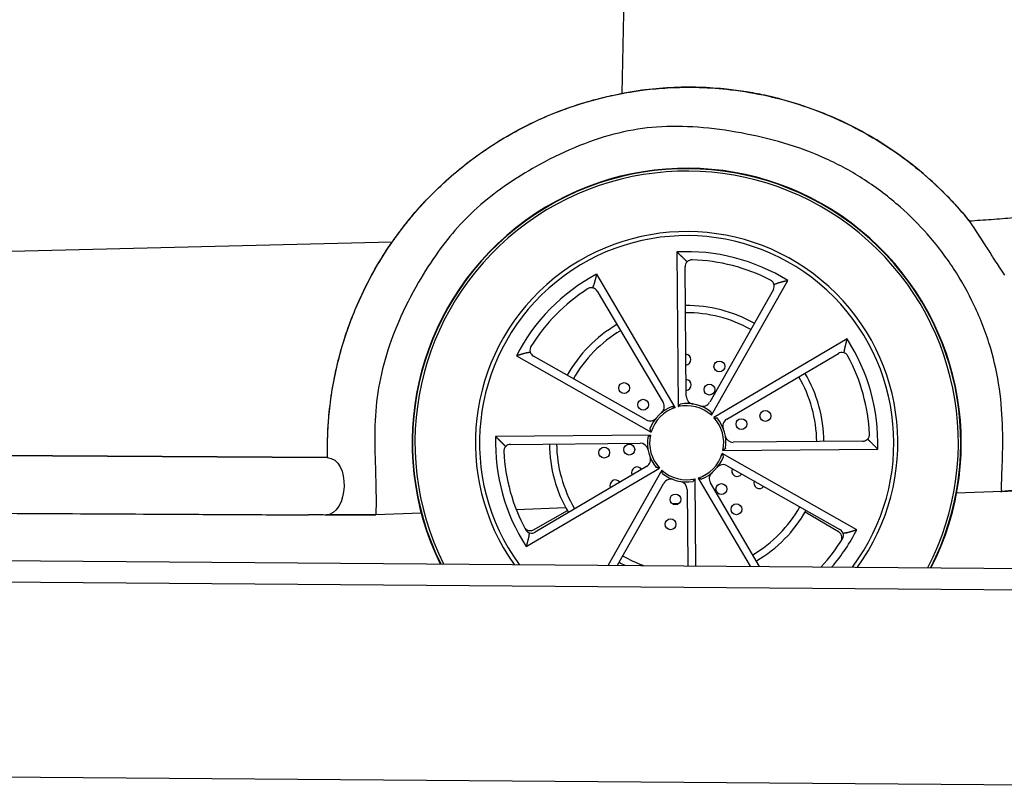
# Model space of a CAD drawing. Header units: millimetres. Extents: x -405 to 6780, y 0 to 7227.
# Tile 13 of 16: x 3149 to 4511, y 2498 to 3565. Entities that reach past the tile are written whole.
import ezdxf

# ---------------------------------------------------------------- set-up
doc = ezdxf.new("R2010")
doc.units = ezdxf.units.MM
doc.layers.add('car', color=10, linetype='Continuous', lineweight=25)
doc.layers.add('Plattform', color=7, linetype='Continuous', lineweight=25)

# ---------------------------------------------------------------- blocks, each defined once
blk = doc.blocks.new('Palette EG Gl550')
at = {"layer": 'Plattform'}
for p, q in [((432.6, 2837), (5470.4, 2798)), ((5465.2, 2768), (437.3, 2807)), ((5468.1, 2498), (344.7, 2537.7))]:
    blk.add_line(p, q, dxfattribs=at)
blk = doc.blocks.new('Car_210')
at = {"layer": 'car'}
for p, q in [((3955.4, 3493.5), (3957.3, 3644.9)), ((3955.4, 3493.5), (3957.3, 3644.9)), ((4442.6, 3312.5), (4458.9, 3287.7)), ((3638.5, 3284.9), (3024.4, 3265.2)), ((3638.5, 3284.9), (3024.4, 3265.2)), ((4032.8, 3274.6), (4036.4, 3060.5)), ((4469.8, 3271), (4474.5, 3263.9)), ((4032.3, 3059.3), (3922.1, 3243)), ((4047.4, 3075.1), (4044.4, 3254.2)), ((4480.7, 3254.4), (4486.2, 3246.2)), ((4082.5, 3048.9), (4186.5, 3236.2)), ((3923.1, 3219.5), (4015.3, 3065.9)), ((4166.7, 3223.6), (4079.8, 3067)), ((4269.3, 3156.1), (4085.6, 3045.9)), ((4103.8, 3043.8), (4257.4, 3135.9)), ((3812, 3129.1), (3999.3, 3025.1)), ((3992.1, 3041.9), (3835.4, 3128.9)), ((3998.2, 3020.9), (3784, 3017.3)), ((4292.1, 3014.7), (4112.9, 3011.7)), ((3804.8, 3006.5), (3984, 3009.5)), ((4098.7, 3000.3), (4312.9, 3003.8)), ((1801.2, 2983.3), (3551, 2986.1)), ((3551, 2986.1), (3071.1, 2985.3)), ((4284.9, 2892.1), (4097.6, 2996.1)), ((3827.6, 2865.1), (4011.3, 2975.3)), ((3993.1, 2977.4), (3839.5, 2885.3)), ((4014.4, 2972.3), (3941.1, 2840.3)), ((4104.8, 2979.3), (4261.5, 2892.3)), ((4062.5, 2840.3), (4060.5, 2960.7)), ((4064.6, 2961.9), (4137.6, 2840.3)), ((3953.9, 2840.3), (4017.1, 2954.2)), ((4049.5, 2946.1), (4051.3, 2840.3)), ((4150.6, 2840.3), (4081.6, 2955.3)), ((4484.9, 2946.5), (4422.5, 2943.7)), ((3881.8, 2919.2), (3813.4, 2916.1)), ((4038.4, 2926.3), (4029.2, 2925.9)), ((1797.7, 2902.6), (3525.9, 2906.7)), ((3681.9, 2910.2), (3619.1, 2907.4)), ((3837.6, 2888.5), (3884, 2915.4)), ((4259.6, 2889), (4213.1, 2915.8))]:
    blk.add_line(p, q, dxfattribs=at)
for centre in [(4092.9, 3116.6), (3961.3, 3085.7), (4079.4, 3084.4), (3987.8, 3062.8), (4157, 3048.5), (4124, 3037), (3934.4, 2996.1), (3969.1, 3000.5), (4096.9, 2946.9), (4033.5, 2932), (4118, 2919), (4027, 2897.6)]:
    blk.add_circle(centre, 7.5, dxfattribs=at)
for centre, radius, start, end in [((4048.4, 3010.6), 380, 333.3796, 206.6214), ((4048.4, 3010.6), 379.4, 333.3349, 206.6661), ((4048.4, 3010.6), 376, 333.0737, 206.9273), ((4048.4, 3010.6), 292.3, 324.3731, 215.6279), ((4048.4, 3010.6), 292.3, 324.3731, 215.6279), ((4048.4, 3010.6), 286.7, 323.5688, 216.4322), ((4048.4, 3010.6), 264.5, 58.5383, 93.3817), ((4053.9, 3254.4), 9.5, 135.2404, 180.96), ((4048.4, 3010.6), 253.3, 63.1929, 88.7271), ((4048.4, 3010.6), 264.5, 118.5383, 153.3817), ((4158.4, 3228.2), 9.5, 330.96, 16.6795), ((4048.4, 3010.6), 253.3, 123.1929, 148.7271), ((3915, 3214.6), 9.5, 30.96, 76.6795), ((4048.4, 3010.6), 190, 60.96, 90.96), ((4048.4, 3010.6), 180, 60.96, 90.96), ((4048.4, 3010.6), 190, 120.96, 150.96), ((4048.4, 3010.6), 180, 120.96, 150.96), ((4048.4, 3010.6), 264.5, 358.5383, 33.3817), ((3840, 3137.2), 9.5, 195.2404, 240.96), ((4262.3, 3127.8), 9.5, 75.2404, 120.96), ((4045.9, 3125.6), 7.5, 275.2993, 86.6207), ((4048.4, 3010.6), 253.3, 3.1929, 28.7271), ((4048.4, 3010.6), 190, 0.96, 30.96), ((4046.7, 3090.6), 7.5, 273.9772, 87.9428), ((4048.4, 3010.6), 180, 0.96, 30.96), ((4005.7, 3060.2), 11.2, 310.7904, 30.96), ((4058.5, 3075.3), 11.2, 180.96, 261.1296), ((4070, 3072.4), 11.2, 250.7904, 330.96), ((4048.4, 3010.6), 54.3, 112.2972, 159.6228), ((4048.4, 3010.6), 51.3, 108.3728, 163.5472), ((4048.4, 3010.6), 51.3, 48.3728, 103.5472), ((4048.4, 3010.6), 54.3, 52.2972, 99.6228), ((3997.5, 3051.7), 11.2, 240.96, 321.1296), ((4048.4, 3010.6), 51.3, 348.3728, 43.5472), ((4048.4, 3010.6), 54.3, 352.2972, 39.6228), ((4109.5, 3034.2), 11.2, 120.96, 201.1296), ((4048.4, 3010.6), 264.5, 178.5383, 213.3817), ((4048.4, 3010.6), 54.3, 172.2972, 219.6228), ((4048.4, 3010.6), 51.3, 168.3728, 223.5472), ((4112.7, 3022.8), 11.2, 190.7904, 270.96), ((4291.9, 3024.2), 9.5, 270.96, 316.6795), ((3805, 2997), 9.5, 90.96, 136.6795), ((4048.4, 3010.6), 190, 180.96, 210.96), ((4048.4, 3010.6), 180, 180.96, 210.96), ((3984.1, 2998.3), 11.2, 10.7904, 90.96), ((4048.4, 3010.6), 253.3, 183.1929, 208.7271), ((3987.4, 2987), 11.2, 300.96, 21.1296), ((4048.4, 3010.6), 51.3, 288.3728, 343.5472), ((4048.4, 3010.6), 54.3, 292.2972, 339.6228), ((3980, 2969.1), 7.5, 33.9772, 207.9428), ((4048.4, 3010.6), 51.3, 228.3728, 283.5472), ((4099.4, 2969.5), 11.2, 60.96, 141.1296), ((4118.6, 2972.1), 7.5, 153.9772, 327.9428), ((3950.1, 2950.9), 7.5, 35.2993, 206.6207), ((4048.4, 3010.6), 54.3, 232.2972, 279.6228), ((4026.9, 2948.8), 11.2, 70.7904, 150.96), ((4038.3, 2945.9), 11.2, 0.96, 81.1296), ((4091.2, 2961), 11.2, 130.7904, 210.96), ((4149.3, 2955.3), 7.5, 155.2993, 326.6207), ((4048.4, 3010.6), 180, 300.96, 330.96), ((4048.4, 3010.6), 190, 300.96, 330.96), ((4105.6, 2910.8), 7.5, 29.3796, 37.6466), ((4012.5, 2901.4), 7.5, 341.3796, 349.6466), ((4048.4, 3010.6), 264.5, 319.9301, 333.3817), ((4254.8, 2880.8), 9.5, 45.1409, 60.0663), ((4256.8, 2884), 9.5, 15.2404, 60.96), ((3834.6, 2893.4), 9.5, 255.2404, 300.96), ((3832.8, 2896.7), 9.5, 285.1409, 300.0663), ((4048.4, 3010.6), 253.3, 317.769, 328.7271), ((4048.4, 3010.6), 180, 240.96, 251.078), ((4048.4, 3010.6), 190, 240.96, 243.6597)]:
    blk.add_arc(centre, radius, start, end, dxfattribs=at)
for points, knots in [([(3955.4, 3493.5), (3958.3, 3494.1), (3961, 3494.6), (3963.8, 3495.1), (3967.2, 3495.6), (3970.5, 3496.2), (3973.9, 3496.7), (3977.9, 3497.4), (3982, 3498), (3986.1, 3498.5), (3996.7, 3499.9), (4007.4, 3500.9), (4018.2, 3501.7), (4047.3, 3503.6), (4076.6, 3503), (4105.8, 3499.8), (4140.1, 3496), (4174, 3488.7), (4206.8, 3478), (4240.2, 3467), (4272.5, 3452.5), (4302.9, 3434.8), (4328.5, 3419.9), (4352.6, 3402.9), (4375.1, 3383.7), (4386.3, 3374.2), (4397.1, 3364.1), (4407.5, 3353.6), (4412.7, 3348.4), (4417.7, 3343), (4422.7, 3337.5), (4425.6, 3334.2), (4428.6, 3330.9), (4431.5, 3327.5), (4433.4, 3325.3), (4435.2, 3323), (4437.1, 3320.8)], [0, 0, 0, 0, 0.880675, 0.880675, 0.880675, 1.931925, 1.931925, 1.931925, 3.190665, 3.190665, 3.190665, 6.468057, 6.468057, 6.468057, 15.376327, 15.376327, 15.376327, 25.872772, 25.872772, 25.872772, 36.590628, 36.590628, 36.590628, 45.590486, 45.590486, 45.590486, 50.090416, 50.090416, 50.090416, 52.34038, 52.34038, 52.34038, 53.702769, 53.702769, 53.702769, 54.590345, 54.590345, 54.590345, 54.590345]), ([(4437.1, 3320.8), (4419.1, 3342.6), (4399.3, 3362.8), (4351.1, 3404.5), (4321.9, 3424.7), (4271.6, 3452.1), (4251.7, 3461.4), (4214.4, 3475.7), (4197.2, 3481.3), (4169.6, 3488.7), (4159.3, 3491.1), (4140.5, 3494.8), (4132.1, 3496.3), (4114.6, 3498.8), (4105.4, 3499.9), (4083.1, 3501.9), (4069.9, 3502.6), (4030.3, 3503), (4003.7, 3501.2), (3970.1, 3496.2), (3962.8, 3494.9), (3955.4, 3493.5)], [-54.590345, -54.590345, -54.590345, -54.590345, -45.965711, -45.965711, -35.175547, -35.175547, -28.50867, -28.50867, -23.020191, -23.020191, -19.80031, -19.80031, -17.209052, -17.209052, -14.406834, -14.406834, -10.39259, -10.39259, -2.318097, -2.318097, 0, 0, 0, 0]), ([(3638.5, 3284.9), (3642, 3290), (3646.5, 3296.3), (3658.7, 3312.6), (3665.8, 3321.4), (3689.6, 3348.9), (3707.6, 3366.8), (3752.2, 3404.8), (3779.5, 3423.8), (3837.7, 3456.1), (3868.4, 3469.3), (3918.3, 3485.1), (3936.8, 3489.8), (3955.4, 3493.5)], [-43.038702, -43.038702, -43.038702, -43.038702, -40.167541, -40.167541, -36.768305, -36.768305, -29.141258, -29.141258, -19.163068, -19.163068, -9.133293, -9.133293, -3.418693, -3.418693, -3.418693, -3.418693]), ([(3638.5, 3284.9), (3640.3, 3287.6), (3642.5, 3290.6), (3644.9, 3294), (3646.8, 3296.7), (3649, 3299.6), (3651.3, 3302.7), (3652.8, 3304.8), (3654.5, 3306.9), (3656.1, 3309), (3661.5, 3315.9), (3667.1, 3322.8), (3672.9, 3329.6), (3686.4, 3345.2), (3700.9, 3360), (3716.3, 3373.9), (3735.1, 3390.9), (3755.2, 3406.5), (3776.4, 3420.4), (3803.5, 3438.2), (3832.3, 3453.4), (3862.3, 3465.7), (3877.3, 3471.8), (3892.6, 3477.2), (3908.2, 3481.8), (3914.9, 3483.9), (3921.7, 3485.7), (3928.5, 3487.5), (3932.4, 3488.4), (3936.3, 3489.4), (3940.2, 3490.3), (3942.7, 3490.8), (3945.3, 3491.4), (3947.9, 3492), (3950.4, 3492.5), (3952.9, 3493), (3955.4, 3493.5)], [-43.038702, -43.038702, -43.038702, -43.038702, -41.527987, -41.527987, -41.527987, -40.302216, -40.302216, -40.302216, -39.496617, -39.496617, -39.496617, -36.80488, -36.80488, -36.80488, -30.566423, -30.566423, -30.566423, -22.933585, -22.933585, -22.933585, -13.176139, -13.176139, -13.176139, -8.297416, -8.297416, -8.297416, -6.17968, -6.17968, -6.17968, -4.982837, -4.982837, -4.982837, -4.184306, -4.184306, -4.184306, -3.418693, -3.418693, -3.418693, -3.418693]), ([(4484.9, 2946.5), (4484.4, 2955.5), (4484.9, 2967.9), (4485.4, 2982.4), (4485.8, 2997.4), (4486.1, 3014.7), (4485.5, 3032.9), (4484.9, 3050.9), (4483.4, 3069.8), (4480.6, 3088.7), (4477.8, 3107.5), (4473.6, 3126.3), (4468.1, 3144.5), (4461.9, 3165), (4454, 3184.9), (4444.9, 3203.7), (4436.3, 3221.5), (4426.5, 3238.5), (4415.8, 3254.6), (4404.8, 3271.2), (4392.7, 3287), (4379.1, 3302.2), (4367.6, 3315), (4355, 3327.5), (4341.3, 3339.3), (4326, 3352.5), (4309.4, 3365.1), (4291.6, 3376.4), (4274.6, 3387.3), (4256.6, 3397), (4238, 3405.3), (4219.1, 3413.7), (4199.5, 3420.7), (4179.6, 3426.4), (4160.1, 3432), (4140.4, 3436.4), (4120.6, 3440), (4100.7, 3443.5), (4080.7, 3446.1), (4060.6, 3447.4), (4041.7, 3448.7), (4022.6, 3448.8), (4003.2, 3447.2), (3986.1, 3445.8), (3968.7, 3442.9), (3951.1, 3438.6), (3933.2, 3434.2), (3915, 3428.1), (3897.1, 3420.8), (3878.3, 3413.1), (3859.8, 3404), (3842.4, 3394.3), (3828.3, 3386.5), (3815, 3378.3), (3802.7, 3369.9), (3789.4, 3360.9), (3777.2, 3351.8), (3766.1, 3342.3), (3752.5, 3330.8), (3740.3, 3318.8), (3728.9, 3305.9), (3719.5, 3295.2), (3710.6, 3283.9), (3702.1, 3271.8), (3692.8, 3258.6), (3683.9, 3244.5), (3675.6, 3229.8), (3665.6, 3212.3), (3656.5, 3193.9), (3648.7, 3175.5), (3641.2, 3157.8), (3635, 3140.1), (3630.1, 3122.6), (3625.2, 3105), (3621.8, 3087.7), (3619.7, 3070.6), (3617.5, 3053), (3616.7, 3035.7), (3616.7, 3018), (3616.7, 3001.4), (3617.4, 2984.4), (3618.1, 2966.3), (3618.5, 2957.3), (3618.8, 2947.9), (3619, 2938.2), (3619.1, 2931.9), (3619.2, 2925.5), (3619.2, 2918.8), (3619.2, 2915.1), (3619.2, 2911.2), (3619.1, 2907.4)], [0, 0, 0, 0, 0.037123, 0.037123, 0.037123, 0.075955, 0.075955, 0.075955, 0.114411, 0.114411, 0.114411, 0.152655, 0.152655, 0.152655, 0.195644, 0.195644, 0.195644, 0.236114, 0.236114, 0.236114, 0.277752, 0.277752, 0.277752, 0.313145, 0.313145, 0.313145, 0.352469, 0.352469, 0.352469, 0.389902, 0.389902, 0.389902, 0.427696, 0.427696, 0.427696, 0.464446, 0.464446, 0.464446, 0.501328, 0.501328, 0.501328, 0.536117, 0.536117, 0.536117, 0.566879, 0.566879, 0.566879, 0.59831, 0.59831, 0.59831, 0.631475, 0.631475, 0.631475, 0.65831, 0.65831, 0.65831, 0.68709, 0.68709, 0.68709, 0.722196, 0.722196, 0.722196, 0.751105, 0.751105, 0.751105, 0.782503, 0.782503, 0.782503, 0.819893, 0.819893, 0.819893, 0.855889, 0.855889, 0.855889, 0.892261, 0.892261, 0.892261, 0.929644, 0.929644, 0.929644, 0.964822, 0.964822, 0.964822, 0.982411, 0.982411, 0.982411, 0.993676, 0.993676, 0.993676, 1, 1, 1, 1]), ([(4484.9, 2946.5), (4484.4, 2955.5), (4484.9, 2967.9), (4485.4, 2982.4), (4485.8, 2997.4), (4486.1, 3014.7), (4485.5, 3032.9), (4484.9, 3050.9), (4483.4, 3069.8), (4480.6, 3088.7), (4477.8, 3107.5), (4473.6, 3126.3), (4468.1, 3144.5), (4461.9, 3165), (4454, 3184.9), (4444.9, 3203.7), (4436.3, 3221.5), (4426.5, 3238.5), (4415.8, 3254.6), (4404.8, 3271.2), (4392.7, 3287), (4379.1, 3302.2), (4367.6, 3315), (4355, 3327.5), (4341.3, 3339.3), (4326, 3352.5), (4309.4, 3365.1), (4291.6, 3376.4), (4274.6, 3387.3), (4256.6, 3397), (4238, 3405.3), (4219.1, 3413.7), (4199.5, 3420.7), (4179.6, 3426.4), (4160.1, 3432), (4140.4, 3436.4), (4120.6, 3440), (4100.7, 3443.5), (4080.7, 3446.1), (4060.6, 3447.4), (4041.7, 3448.7), (4022.6, 3448.8), (4003.2, 3447.2), (3986.1, 3445.8), (3968.7, 3442.9), (3951.1, 3438.6), (3933.2, 3434.2), (3915, 3428.1), (3897.1, 3420.8), (3878.3, 3413.1), (3859.8, 3404), (3842.4, 3394.3), (3828.3, 3386.5), (3815, 3378.3), (3802.7, 3369.9), (3789.4, 3360.9), (3777.2, 3351.8), (3766.1, 3342.3), (3752.5, 3330.8), (3740.3, 3318.8), (3728.9, 3305.9), (3719.5, 3295.2), (3710.6, 3283.9), (3702.1, 3271.8), (3692.8, 3258.6), (3683.9, 3244.5), (3675.6, 3229.8), (3665.6, 3212.3), (3656.5, 3193.9), (3648.7, 3175.5), (3641.2, 3157.8), (3635, 3140.1), (3630.1, 3122.6), (3625.2, 3105), (3621.8, 3087.7), (3619.7, 3070.6), (3617.5, 3053), (3616.7, 3035.7), (3616.7, 3018), (3616.7, 3001.4), (3617.4, 2984.4), (3618.1, 2966.3), (3618.5, 2957.3), (3618.8, 2947.9), (3619, 2938.2), (3619.1, 2931.9), (3619.2, 2925.5), (3619.2, 2918.8), (3619.2, 2915.1), (3619.2, 2911.2), (3619.1, 2907.4)], [0, 0, 0, 0, 0.037123, 0.037123, 0.037123, 0.075955, 0.075955, 0.075955, 0.114411, 0.114411, 0.114411, 0.152655, 0.152655, 0.152655, 0.195644, 0.195644, 0.195644, 0.236114, 0.236114, 0.236114, 0.277752, 0.277752, 0.277752, 0.313145, 0.313145, 0.313145, 0.352469, 0.352469, 0.352469, 0.389902, 0.389902, 0.389902, 0.427696, 0.427696, 0.427696, 0.464446, 0.464446, 0.464446, 0.501328, 0.501328, 0.501328, 0.536117, 0.536117, 0.536117, 0.566879, 0.566879, 0.566879, 0.59831, 0.59831, 0.59831, 0.631475, 0.631475, 0.631475, 0.65831, 0.65831, 0.65831, 0.68709, 0.68709, 0.68709, 0.722196, 0.722196, 0.722196, 0.751105, 0.751105, 0.751105, 0.782503, 0.782503, 0.782503, 0.819893, 0.819893, 0.819893, 0.855889, 0.855889, 0.855889, 0.892261, 0.892261, 0.892261, 0.929644, 0.929644, 0.929644, 0.964822, 0.964822, 0.964822, 0.982411, 0.982411, 0.982411, 0.993676, 0.993676, 0.993676, 1, 1, 1, 1]), ([(4445.3, 3308.3), (4447.4, 3305.2), (4449.4, 3302), (4451.5, 3298.9), (4453.6, 3295.7), (4455.7, 3292.6), (4457.7, 3289.4)], [1.495402, 1.495402, 1.495402, 1.495402, 2.623531, 2.623531, 2.623531, 3.758244, 3.758244, 3.758244, 3.758244]), ([(3551.6, 2986.6), (3551, 3004.7), (3551.3, 3027.5), (3556.4, 3077.6), (3560.6, 3101.4), (3572.2, 3147.5), (3579.5, 3169.8), (3601.7, 3224.2), (3618.5, 3255.6), (3638.5, 3284.9)], [-33.237753, -33.237753, -33.237753, -33.237753, -25.086419, -25.086419, -17.72955, -17.72955, -10.669281, -10.669281, 0, 0, 0, 0]), ([(3551.6, 2986.6), (3551.6, 2989), (3551.5, 2991.3), (3551.4, 2993.7), (3551.4, 2995.9), (3551.4, 2998.1), (3551.4, 3000.4), (3551.4, 3003.3), (3551.4, 3006.2), (3551.4, 3009.3), (3551.5, 3013.9), (3551.6, 3018.7), (3551.8, 3023.7), (3552.1, 3030.9), (3552.6, 3038.5), (3553.3, 3046.5), (3553.7, 3051.7), (3554.3, 3057.2), (3555, 3062.7), (3558.1, 3088.8), (3563.4, 3115), (3570.8, 3140.7), (3577.3, 3163.6), (3585.6, 3186.2), (3595.4, 3208), (3601.4, 3221.4), (3608.1, 3234.5), (3615.2, 3247.4), (3618.8, 3253.8), (3622.6, 3260.1), (3626.5, 3266.4), (3628.7, 3270), (3631, 3273.6), (3633.4, 3277.2), (3635.1, 3279.8), (3636.8, 3282.4), (3638.5, 3284.9)], [-33.237753, -33.237753, -33.237753, -33.237753, -32.199074, -32.199074, -32.199074, -31.279668, -31.279668, -31.279668, -30.129242, -30.129242, -30.129242, -28.385205, -28.385205, -28.385205, -25.857016, -25.857016, -25.857016, -24.17584, -24.17584, -24.17584, -16.078147, -16.078147, -16.078147, -8.8612, -8.8612, -8.8612, -4.4306, -4.4306, -4.4306, -2.2153, -2.2153, -2.2153, -0.926775, -0.926775, -0.926775, 0, 0, 0, 0]), ([(4054.1, 3263.9), (4053.4, 3263.9), (4052.7, 3263.8), (4051.4, 3263.6), (4050.8, 3263.4), (4049, 3262.6), (4047.9, 3261.9), (4047.1, 3261.1), (4047.1, 3261.1), (4047.1, 3261.1)], [5.1835112, 5.1835112, 5.1835112, 5.1835112, 5.3848312, 5.3848312, 5.5861512, 5.5861512, 5.9887912, 5.9887912, 5.9968302, 5.9968302, 5.9968302, 5.9968302]), ([(4167.5, 3230.9), (4167.5, 3231), (4167.5, 3231), (4167.2, 3232.1), (4166.6, 3233.2), (4165.4, 3234.7), (4164.9, 3235.2), (4163.9, 3236), (4163.3, 3236.4), (4162.7, 3236.7)], [0.9717341, 0.9717341, 0.9717341, 0.9717341, 0.9797731, 0.9797731, 1.3824131, 1.3824131, 1.5837331, 1.5837331, 1.7850531, 1.7850531, 1.7850531, 1.7850531]), ([(3917.1, 3223.9), (3917.1, 3223.9), (3917.1, 3223.9), (3916, 3224.1), (3914.7, 3224.2), (3912.8, 3223.9), (3912.2, 3223.8), (3910.9, 3223.3), (3910.3, 3223), (3909.8, 3222.6)], [0.9717341, 0.9717341, 0.9717341, 0.9717341, 0.9797731, 0.9797731, 1.3824131, 1.3824131, 1.5837331, 1.5837331, 1.7850531, 1.7850531, 1.7850531, 1.7850531]), ([(3831.9, 3142.1), (3831.6, 3141.5), (3831.3, 3140.9), (3830.8, 3139.6), (3830.7, 3139), (3830.4, 3137.1), (3830.6, 3135.8), (3830.9, 3134.7), (3830.9, 3134.7), (3830.9, 3134.7)], [5.1835112, 5.1835112, 5.1835112, 5.1835112, 5.3848312, 5.3848312, 5.5861512, 5.5861512, 5.9887912, 5.9887912, 5.9968302, 5.9968302, 5.9968302, 5.9968302]), ([(4270.6, 3132.4), (4270.3, 3132.9), (4269.9, 3133.5), (4269, 3134.5), (4268.5, 3135), (4267, 3136.1), (4265.8, 3136.7), (4264.7, 3137), (4264.7, 3137), (4264.7, 3137)], [5.1835112, 5.1835112, 5.1835112, 5.1835112, 5.3848312, 5.3848312, 5.5861512, 5.5861512, 5.9887912, 5.9887912, 5.9968302, 5.9968302, 5.9968302, 5.9968302]), ([(4298.8, 3017.7), (4298.8, 3017.7), (4298.8, 3017.7), (4299.6, 3018.5), (4300.3, 3019.6), (4301, 3021.4), (4301.2, 3022), (4301.4, 3023.4), (4301.4, 3024), (4301.4, 3024.7)], [0.9717341, 0.9717341, 0.9717341, 0.9717341, 0.9797731, 0.9797731, 1.3824131, 1.3824131, 1.5837331, 1.5837331, 1.7850531, 1.7850531, 1.7850531, 1.7850531]), ([(3798.1, 3003.5), (3798.1, 3003.5), (3798, 3003.5), (3797.3, 3002.7), (3796.6, 3001.6), (3795.9, 2999.8), (3795.7, 2999.2), (3795.5, 2997.8), (3795.5, 2997.2), (3795.5, 2996.5)], [0.9717341, 0.9717341, 0.9717341, 0.9717341, 0.9797731, 0.9797731, 1.3824131, 1.3824131, 1.5837331, 1.5837331, 1.7850531, 1.7850531, 1.7850531, 1.7850531]), ([(4485.2, 2946.5), (4484.6, 2946.5), (4484.1, 2946.4), (4483.3, 2946.3), (4483.2, 2946.3), (4483.2, 2946.3), (4483.3, 2946.3), (4483.7, 2946.4), (4484.3, 2946.4), (4484.8, 2946.5), (4484.9, 2946.5), (4484.9, 2946.5)], [1.80317, 1.80317, 1.80317, 1.80317, 2.298878, 2.298878, 2.832191, 2.832191, 3.192255, 3.192255, 4.081515, 4.081515, 4.151533, 4.151533, 4.151533, 4.151533]), ([(4484.7, 2946.5), (4484.6, 2946.5), (4484.6, 2946.5), (4484.6, 2946.5), (4484.6, 2946.5), (4484.7, 2946.5)], [7.981306, 7.981306, 7.981306, 7.981306, 8.884114, 8.884114, 10.418684, 10.418684, 10.418684, 10.418684]), ([(4484.9, 2946.5), (4484.8, 2946.5), (4484.9, 2946.5), (4484.9, 2946.5), (4484.9, 2946.5), (4484.9, 2946.5)], [14.405937, 14.405937, 14.405937, 14.405937, 22.143168, 22.143168, 27.124152, 27.124152, 27.124152, 27.124152]), ([(4547.5, 2951.5), (4538.3, 2950.7), (4529, 2950), (4519.8, 2949.3), (4511.4, 2948.6), (4502.9, 2947.9), (4494.5, 2947.3), (4491.3, 2947), (4488.1, 2946.8), (4484.9, 2946.5)], [0, 0, 0, 0, 2.78449, 2.78449, 2.78449, 5.316255, 5.316255, 5.316255, 6.281594, 6.281594, 6.281594, 6.281594]), ([(4484.9, 2946.5), (4490.2, 2946.9), (4495.4, 2947.3), (4500.7, 2947.7), (4504.2, 2948), (4507.7, 2948.3), (4511.1, 2948.6), (4518.1, 2949.1), (4525.1, 2949.7), (4532.1, 2950.2), (4536.4, 2950.6), (4540.8, 2950.9), (4545.1, 2951.2), (4545.9, 2951.3), (4546.7, 2951.4), (4547.5, 2951.5)], [-6.281594, -6.281594, -6.281594, -6.281594, -4.69744, -4.69744, -4.69744, -3.649601, -3.649601, -3.649601, -1.544285, -1.544285, -1.544285, -0.246661, -0.246661, -0.246661, 0, 0, 0, 0]), ([(1797.7, 2902.6), (1823.8, 2902.6), (1849.8, 2902.7), (1875.9, 2902.7), (1967.4, 2903), (2058.9, 2903.2), (2150.4, 2903.4), (2383.4, 2904), (2616.5, 2904.5), (2849.6, 2905.1), (2966.1, 2905.3), (3082.7, 2905.6), (3199.2, 2905.9), (3257.5, 2906), (3315.7, 2906.2), (3374, 2906.3), (3403.1, 2906.4), (3432.3, 2906.5), (3461.4, 2906.5), (3476.9, 2906.6), (3492.5, 2906.6), (3508, 2906.6), (3514, 2906.7), (3519.9, 2906.7), (3525.9, 2906.7)], [0, 0, 0, 0, 7.824639, 7.824639, 7.824639, 35.269161, 35.269161, 35.269161, 105.19106, 105.19106, 105.19106, 140.15201, 140.15201, 140.15201, 157.632485, 157.632485, 157.632485, 166.372722, 166.372722, 166.372722, 171.033923, 171.033923, 171.033923, 172.821052, 172.821052, 172.821052, 172.821052]), ([(3549.4, 2906.7), (3554.6, 2906.8), (3559.8, 2906.8), (3564.9, 2906.9), (3574.6, 2907), (3584.2, 2907), (3593.8, 2907.1), (3600.7, 2907.2), (3607.5, 2907.3), (3614.4, 2907.3), (3616, 2907.3), (3617.5, 2907.3), (3619.1, 2907.4)], [0.061231, 0.061231, 0.061231, 0.061231, 1.659988, 1.659988, 1.659988, 4.631262, 4.631262, 4.631262, 6.750602, 6.750602, 6.750602, 7.231813, 7.231813, 7.231813, 7.231813]), ([(3619.1, 2907.4), (3613.8, 2907.3), (3608.5, 2907.3), (3603.2, 2907.2), (3593.8, 2907.1), (3584.5, 2907), (3575.1, 2907), (3568.3, 2906.9), (3561.4, 2906.8), (3554.6, 2906.8), (3552.9, 2906.8), (3551.2, 2906.8), (3549.5, 2906.7)], [-7.231813, -7.231813, -7.231813, -7.231813, -5.595598, -5.595598, -5.595598, -2.703703, -2.703703, -2.703703, -0.595639, -0.595639, -0.595639, -0.072956, -0.072956, -0.072956, -0.072956]), ([(3619.1, 2907.4), (3619.1, 2907.3), (3619.1, 2907.4), (3619.1, 2907.4), (3619.1, 2907.4), (3619.1, 2907.4), (3619.1, 2907.4), (3619.1, 2907.4), (3619.1, 2907.4), (3619.1, 2907.4), (3619.1, 2907.4), (3619.1, 2907.4), (3619.1, 2907.4), (3619.1, 2907.4), (3619.1, 2907.3), (3619.1, 2907.4)], [0, 0, 0, 0, 16.576088, 16.576088, 16.576088, 99.718161, 99.718161, 99.718161, 141.289198, 141.289198, 141.289198, 168.399931, 168.399931, 168.399931, 182.860234, 182.860234, 182.860234, 182.860234]), ([(3824.4, 2892.3), (3824.7, 2891.7), (3825.1, 2891.2), (3825.9, 2890.2), (3826.4, 2889.7), (3827.8, 2888.6), (3828.8, 2888), (3831.1, 2887.3), (3832.4, 2887.2), (3834.2, 2887.3), (3834.8, 2887.4), (3835.3, 2887.6)], [-6.060459, -6.060459, -6.060459, -6.060459, -5.86608, -5.86608, -5.666867, -5.666867, -5.316358, -5.316358, -4.937931, -4.937931, -4.770071, -4.770071, -4.770071, -4.770071]), ([(3826.3, 2888.8), (3826.6, 2888.2), (3827, 2887.7), (3827.9, 2886.7), (3828.4, 2886.2), (3829.9, 2885), (3831.1, 2884.5), (3832.2, 2884.2), (3832.2, 2884.2), (3832.2, 2884.2)], [5.1835112, 5.1835112, 5.1835112, 5.1835112, 5.3848312, 5.3848312, 5.5861512, 5.5861512, 5.9887912, 5.9887912, 5.9968302, 5.9968302, 5.9968302, 5.9968302]), ([(4262.9, 2875.7), (4263.5, 2876.6), (4263.9, 2877.6), (4264.4, 2879.8), (4264.4, 2881), (4264.1, 2883.4), (4263.6, 2884.6), (4262.6, 2886.3), (4262.1, 2887), (4261.5, 2887.5)], [-6.061999, -6.061999, -6.061999, -6.061999, -5.737956, -5.737956, -5.388178, -5.388178, -5.007424, -5.007424, -4.770426, -4.770426, -4.770426, -4.770426]), ([(4265, 2879.1), (4265.3, 2879.7), (4265.6, 2880.3), (4266, 2881.5), (4266.2, 2882.2), (4266.4, 2884.1), (4266.3, 2885.4), (4266, 2886.5), (4266, 2886.5), (4266, 2886.5)], [5.1835112, 5.1835112, 5.1835112, 5.1835112, 5.3848312, 5.3848312, 5.5861512, 5.5861512, 5.9887912, 5.9887912, 5.9968302, 5.9968302, 5.9968302, 5.9968302])]:
    blk.add_open_spline(points, degree=3, knots=knots, dxfattribs=at)
for points, degree in [([(4437.1, 3320.8), (4647.7, 3334.8), (4877.4, 3384), (5075.1, 3414.1), (5138.3, 3475.2)], 4), ([(4437.1, 3320.8), (4647.7, 3334.8), (4877.4, 3384), (5075.1, 3414.1), (5138.3, 3475.2)], 4), ([(4437.1, 3320.8), (4438.9, 3318), (4440.7, 3315.3), (4442.5, 3312.5)], 3), ([(4458.9, 3287.7), (4462.5, 3282.1), (4466.2, 3276.6), (4469.8, 3271.1)], 3), ([(4044.2, 3263.9), (4038.6, 3269.3), (4032.8, 3274.6)], 2), ([(4044.2, 3263.9), (4045.7, 3262.5), (4047.1, 3261.1)], 2), ([(4474.5, 3263.9), (4476.6, 3260.8), (4478.7, 3257.6), (4480.7, 3254.4)], 3), ([(3922.1, 3243), (3920, 3235.3), (3918.1, 3227.8)], 2), ([(4167.5, 3230.9), (4169.5, 3231.5), (4171.4, 3232.1)], 2), ([(4186.5, 3236.2), (4178.9, 3234.2), (4171.4, 3232.1)], 2), ([(3917.1, 3223.9), (3917.6, 3225.9), (3918.1, 3227.8)], 2), ([(4265.7, 3140.9), (4267.6, 3148.4), (4269.3, 3156.1)], 2), ([(3827, 3133.6), (3828.9, 3134.1), (3830.9, 3134.7)], 2), ([(4265.7, 3140.9), (4265.2, 3138.9), (4264.7, 3137)], 2), ([(3827, 3133.6), (3819.5, 3131.4), (3812, 3129.1)], 2), ([(4027.8, 3060.8), (4030.1, 3060.1), (4032.3, 3059.3)], 2), ([(4036.4, 3060.5), (4037.8, 3062.3), (4039.4, 3064.1)], 2), ([(4081.6, 3053.5), (4082.1, 3051.2), (4082.5, 3048.9)], 2), ([(4085.6, 3045.9), (4087.9, 3045.6), (4090.3, 3045.2)], 2), ([(3999.3, 3025.1), (3998.4, 3027.3), (3997.6, 3029.5)], 2), ([(3784, 3017.3), (3789.6, 3011.7), (3795.1, 3006.3)], 2), ([(3994.6, 3017.9), (3996.4, 3019.5), (3998.2, 3020.9)], 2), ([(4298.8, 3017.7), (4300.3, 3016.3), (4301.7, 3014.8)], 2), ([(4312.9, 3003.8), (4307.3, 3009.5), (4301.7, 3014.8)], 2), ([(3798.1, 3003.5), (3796.6, 3004.9), (3795.1, 3006.3)], 2), ([(4102.2, 3003.3), (4100.5, 3001.7), (4098.7, 3000.3)], 2), ([(3551, 2986.1), (3583.9, 2986), (3582.1, 2906.8), (3549, 2906.7)], 3), ([(3551, 2986.1), (3583.9, 2986), (3582.1, 2906.8), (3549, 2906.7)], 3), ([(3551.6, 2986.6), (3551.3, 2986.3), (3551, 2986.1)], 2), ([(3551.6, 2986), (3551.6, 2986.2), (3551.6, 2986.4), (3551.6, 2986.6)], 3), ([(4097.6, 2996.1), (4098.5, 2993.9), (4099.3, 2991.7)], 2), ([(4011.3, 2975.3), (4009, 2975.6), (4006.6, 2976)], 2), ([(4015.2, 2967.6), (4014.8, 2970), (4014.4, 2972.3)], 2), ([(4060.5, 2960.7), (4059, 2958.9), (4057.5, 2957.1)], 2), ([(4069, 2960.4), (4066.8, 2961.1), (4064.6, 2961.9)], 2), ([(4484.9, 2946.5), (4484.9, 2946.5), (4484.9, 2946.5), (4484.9, 2946.5)], 3), ([(4484.9, 2946.5), (4484.9, 2946.5), (4484.9, 2946.5), (4484.9, 2946.5)], 3), ([(3549, 2906.7), (3541.3, 2906.7), (3533.6, 2906.7), (3525.9, 2906.7)], 3), ([(4269.9, 2887.6), (4277.4, 2889.7), (4284.9, 2892.1)], 2), ([(3831.2, 2880.3), (3829.3, 2872.8), (3827.6, 2865.1)], 2), ([(3831.2, 2880.3), (3831.7, 2882.2), (3832.2, 2884.2)], 2), ([(4269.9, 2887.6), (4268, 2887.1), (4266, 2886.5)], 2)]:
    blk.add_open_spline(points, degree=degree, dxfattribs=at)

msp = doc.modelspace()

# ---------------------------------------------------------------- block references
at = {"layer": 'car', "rotation": 359.555457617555}
msp.add_blockref('Car_210', (0, 0), dxfattribs=at)
at = {"layer": 'Plattform'}
msp.add_blockref('Palette EG Gl550', (0, 0), dxfattribs=at)

doc.saveas('drawing.dxf')
